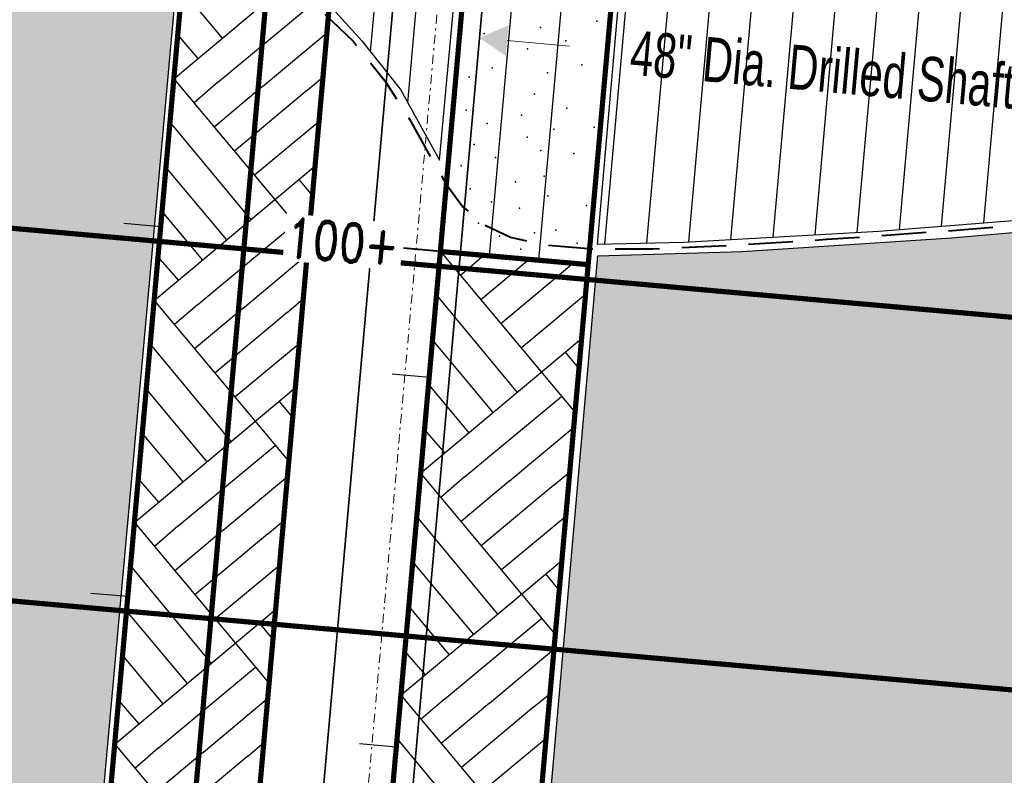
# Model space of a CAD drawing. Header units: feet. Extents: x 1584871 to 2197648, y 451737 to 1226340.
# Tile 18 of 40: x 2196180 to 2196224, y 454048 to 454082. Entities that reach past the tile are written whole.
import ezdxf

# ---------------------------------------------------------------- set-up
doc = ezdxf.new("R2010")
doc.units = ezdxf.units.FT
doc.header["$LTSCALE"] = 0.5
doc.header["$MEASUREMENT"] = 0
for name, pattern in [('DASH', [0.12, 0.08, -0.04]), ('DASHED2', [0.375, 0.25, -0.125]), ('DGN Style 4', [1.601, 0.8, -0.4, 0.001, -0.4]), ('SOLID', [0])]:
    doc.linetypes.add(name, pattern=pattern)
doc.layers.add('B-4', color=205, linetype='SOLID')
doc.layers.add('B-5', color=135, linetype='SOLID')
for name, color, linetype, lineweight in [('BR_CENTER LINES', 254, 'DGN Style 4', 13), ('BR_CONCRETE', 91, 'Continuous', 35), ('BR_GRID LINES', 253, 'DASHED2', 25), ('BR_TEXT', 141, 'Continuous', 20), ('strat', 7, 'Continuous', 30)]:
    doc.layers.add(name, color=color, linetype=linetype, lineweight=lineweight)
doc.layers.add('paper', color=1, linetype='Continuous', lineweight=30, plot=False)
doc.styles.add('ROMAND', font='romand', dxfattribs={"height": 1})
doc.styles.add('Style-ENGINEERING', font='ENGINEERING.shx')
pattern_1 = [(84.9167009, (359759.485, -176921.1593), (-1.8676255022, 0.1661324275), [])]

msp = doc.modelspace()

# ---------------------------------------------------------------- hatches: boundary and pattern name
at = {"layer": 'strat', "lineweight": 25, "transparency": 33554559}
h = msp.add_hatch(dxfattribs=at)
h.set_pattern_fill('AR-PARQ1', color=256, scale=0.65, angle=39.9167009)
h.set_pattern_definition([(129.9167009, (359759.485, -176921.159), (-10.98748067, 0.977378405), [7.8, -7.8]), (129.9167009, (359760.482, -176920.325), (-10.98748067, 0.977378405), [7.8, -7.8]), (129.9167009, (359761.479, -176919.491), (-10.98748067, 0.977378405), [7.8, -7.8]), (129.9167009, (359762.476, -176918.657), (-10.98748067, 0.977378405), [7.8, -7.8]), (129.9167009, (359763.473, -176917.823), (-10.98748067, 0.977378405), [7.8, -7.8]), (129.9167009, (359764.47, -176916.9885), (-10.98748067, 0.977378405), [7.8, -7.8]), (129.9167009, (359765.4674, -176916.154), (-10.98748067, 0.977378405), [7.8, -7.8]), (39.9167009, (359754.48, -176915.177), (10.98748067, -0.977378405), [7.8, -7.8]), (39.9167009, (359753.646, -176914.18), (10.98748067, -0.977378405), [7.8, -7.8]), (39.9167009, (359752.8116, -176913.183), (10.98748067, -0.977378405), [7.8, -7.8]), (39.9167009, (359751.9774, -176912.186), (10.98748067, -0.977378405), [7.8, -7.8]), (39.9167009, (359751.143, -176911.189), (10.98748067, -0.977378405), [7.8, -7.8]), (39.9167009, (359750.309, -176910.1916), (10.98748067, -0.977378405), [7.8, -7.8]), (39.9167009, (359749.475, -176909.1945), (10.98748067, -0.977378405), [7.8, -7.8])])
h.paths.add_polyline_path([(2196007.3467682, 454120.484255), (2196030.1333883, 454118.0060491), (2196039.6101074, 454116.9336751), (2196046.7212687, 454116.1700482), (2196050.6812537, 454115.5545004), (2196055.9528129, 454114.3562769), (2196065.0859386, 454112.0435734), (2196072.5035993, 454110.1932023), (2196075.0262406, 454109.554346), (2196071.7049104, 454074.440159), (2196079.1727094, 454073.9124433), (2196082.1450645, 454108.6342873), (2196083.3770219, 454106.1958505), (2196086.0715767, 454103.5807654), (2196089.1850214, 454101.8455591), (2196086.2295054, 454068.2525366), (2196093.8261691, 454067.528233), (2196096.7158896, 454100.0772166), (2196096.7431281, 454100.5357453), (2196099.5734398, 454099.7956713), (2196104.316103, 454098.3927852), (2196108.6566923, 454097.3060766), (2196113.6049082, 454096.073739), (2196116.1325799, 454095.4585903), (2196119.9478637, 454094.8111728), (2196123.4698526, 454094.3854599), (2196130.7827166, 454093.69712), (2196140.3992306, 454092.8636904), (2196149.4952713, 454092.2831082), (2196154.5409053, 454091.8650768), (2196161.3887699, 454091.0767136), (2196165.8309648, 454090.6183819), (2196169.6764195, 454090.0869602), (2196173.5397349, 454089.4519449), (2196177.1913545, 454088.6833506), (2196179.76999, 454088.0714153), (2196181.6415274, 454087.5988826), (2196182.9841844, 454087.2040024), (2196186.7724765, 454085.7346425), (2196181.0299881, 454022.1118598), (2196188.6986087, 454021.5484116), (2196188.9573271, 454017.9125612), (2196188.5314534, 454011.393606), (2196187.5871218, 454002.9426883), (2196193.2742724, 454001.9234182), (2196199.4172282, 454001.697839), (2196205.4937114, 454071.0440945), (2196211.97065, 454071.2331719), (2196221.3775175, 454071.854547), (2196233.4993818, 454072.9001484), (2196243.8398772, 454073.8996919), (2196258.6367311, 454075.4535316), (2196271.8678818, 454077.4123517), (2196287.9506045, 454081.1931672), (2196294.3943406, 454083.0946535), (2196298.729992, 454084.3303248), (2196303.7319538, 454085.3787369), (2196305.7572192, 454085.864508), (2196299.3919318, 454020.5826539), (2196307.7811475, 454019.9474861), (2196313.0402568, 454086.6805969), (2196315.8477077, 454086.9907845), (2196318.9050163, 454087.1704933), (2196320.821737, 454087.1841787), (2196321.880405, 454087.2824206), (2196315.6745973, 454017.9475928), (2196323.0261471, 454017.3220157), (2196329.2336596, 454087.5136356), (2196331.1028588, 454087.7927068), (2196334.0234112, 454088.5387994), (2196336.4486195, 454089.4752563), (2196337.8889717, 454090.1390777), (2196340.1785598, 454091.6479642), (2196342.0299078, 454092.9932721), (2196343.6818074, 454094.3747491), (2196345.564941, 454096.2974575), (2196348.3486507, 454099.8769432), (2196349.4455485, 454101.242843), (2196350.7995695, 454102.7549303), (2196351.9224763, 454103.8026473), (2196353.5879178, 454105.228004), (2196356.2128474, 454107.1973359), (2196358.10721, 454108.4632157), (2196360.1017471, 454109.7799497), (2196357.2804012, 454079.2298126), (2196364.6081163, 454078.5680023), (2196367.8215502, 454113.752708), (2196368.1420693, 454114.0889345), (2196371.9376721, 454116.3879428), (2196375.8026233, 454118.3948845), (2196378.4420994, 454119.8437296), (2196367.5224, 453998.3097374), (2196375.0228817, 453997.7452314), (2196385.848398, 454120.2988605), (2196386.5609107, 454119.9888752), (2196387.6265086, 454119.257052), (2196388.1264339, 454118.6371796), (2196389.1865483, 454116.9194515), (2196391.3193557, 454110.0103345), (2196393.4615686, 454103.0184291), (2196395.6425059, 454098.254775), (2196399.3950264, 454091.4384548), (2196402.8276623, 454086.4040497), (2196405.9115073, 454082.7205727), (2196410.2029814, 454077.0265073), (2196401.6882306, 454061.9295593), (2196406.2334168, 454024.5062347), (2196394.1391948, 453997.4436442), (2196375.8193284, 453996.2251351), (2196366.1785957, 453997.5005763), (2196353.54461, 454012.2823438), (2196340.8058287, 454018.1039142), (2196323.8556545, 454016.7264824), (2196315.5916596, 454017.6113141), (2196307.9247938, 454019.5537272), (2196297.9433409, 454020.4512675), (2196263.3167095, 454028.8828891), (2196224.5790708, 454021.2972295), (2196200.2465452, 454000.948363), (2196191.6298567, 454000.4579775), (2196182.5102913, 454003.8372986), (2196180.9593795, 454021.352229), (2196166.2377799, 454036.5368134), (2196146.9275707, 454060.9561424), (2196125.5449726, 454069.5456492), (2196094.4064843, 454067.0116979), (2196085.818817, 454068.1568895), (2196078.9387635, 454073.2954702), (2196071.2255002, 454073.9704694), (2196039.6852113, 454081.7023093), (2196025.6984963, 454090.9394117), (2196007.1281737, 454093.9321949), (2196010.7514095, 454105.474102)])
at = {"layer": 'strat', "lineweight": 25, "transparency": 33554602}
h = msp.add_hatch(dxfattribs=at)
h.set_pattern_fill('ANSI31', color=256, scale=15, angle=39.9167009)
h.set_pattern_definition(pattern_1)
h.paths.add_polyline_path([(2196194.9891196, 454095.9806649), (2196193.712865, 454081.9945551), (2196194.8907256, 454080.6902085), (2196196.6190452, 454078.5135182), (2196198.3849456, 454075.3372245), (2196199.6903113, 454089.6456817), (2196198.7373496, 454091.7492481), (2196196.9340369, 454094.547114), (2196195.7418719, 454095.7928027)])
h = msp.add_hatch(dxfattribs=at)
h.set_pattern_fill('ANSI31', color=256, scale=15, angle=39.9167009)
h.set_pattern_definition(pattern_1)
h.paths.add_polyline_path([(2196206.820932, 454087.1951379), (2196205.4606423, 454071.5606538), (2196209.3523804, 454071.6535005), (2196218.1108042, 454072.1452606), (2196237.541641, 454073.6866411), (2196256.105853, 454075.7326497), (2196270.5162815, 454077.7695344), (2196278.5671271, 454079.3728325), (2196290.0242212, 454082.3962775), (2196295.9747052, 454084.1245121), (2196300.0090182, 454085.091401), (2196302.9253313, 454085.6654457), (2196305.4876621, 454086.1800606), (2196305.7336625, 454086.218794), (2196306.3061962, 454091.9656495), (2196300.8984447, 454091.5911937), (2196294.1052921, 454091.0359289), (2196287.731758, 454090.3508576), (2196260.3535644, 454088.1326938), (2196229.1942254, 454086.6940999), (2196211.0622588, 454087.0251924), (2196207.4993435, 454087.1201223)])

# ---------------------------------------------------------------- linework, layer by layer
at = {"layer": 'B-4', "const_width": 0.2333333}
for points in [[(2196199.8936437, 454087.8395449), (2196198.416911, 454071.2384293)], [(2196205.0573573, 454070.6477362), (2196206.5340899, 454087.2488518)], [(2196198.416911, 454071.2384293), (2196192.3032377, 454002.5098108)], [(2196198.416911, 454071.2384293), (2196205.0573573, 454070.6477362)], [(2196198.9436839, 454001.9191177), (2196205.0573573, 454070.6477362)]]:
    msp.add_lwpolyline(points, dxfattribs=at)
at = {"layer": 'B-4'}
for points in [[(2196200.6303931, 454071.0415316), (2196202.1071258, 454087.6426472)], [(2196202.8438752, 454070.8446339), (2196204.3206079, 454087.4457495)], [(2196196.7567995, 454071.3861026), (2196198.416911, 454071.2384293)], [(2196196.7597529, 454071.4193048), (2196198.4198645, 454071.2716315)], [(2196198.4169111, 454071.2384293), (2196204.4666642, 454064.00729)], [(2196200.3758427, 454071.0641748), (2196199.324374, 454070.1537584)], [(2196202.4011788, 454070.8840135), (2196200.231837, 454069.0690875)], [(2196204.3933126, 454070.7068055), (2196201.1392999, 454067.9844166)], [(2196198.2426566, 454069.2794977), (2196201.869555, 454064.9076119)], [(2196204.9374612, 454069.2998903), (2196202.0467629, 454066.8997457)], [(2196197.5308714, 454061.27776), (2196204.7620107, 454067.3275132)], [(2196198.0624952, 454067.2541616), (2196200.7848841, 454064.0001489)], [(2196204.6433799, 454065.9938902), (2196204.0388968, 454066.7225378)], [(2196196.2547104, 454065.7417233), (2196197.9148219, 454065.59405)], [(2196197.8852873, 454065.2620277), (2196199.7002132, 454063.0926859)], [(2196199.489803, 454061.1035055), (2196203.8616889, 454064.7304039)], [(2196201.5151391, 454060.9233441), (2196204.4075949, 454063.3432454)], [(2196197.7051259, 454063.2366916), (2196198.6155423, 454062.1852229)], [(2196197.5308714, 454061.2777601), (2196203.5806246, 454054.0466207)], [(2196199.489803, 454061.1035055), (2196198.4383344, 454060.1930891)], [(2196203.507273, 454060.7461362), (2196204.2303869, 454061.3511115)], [(2196201.5151391, 454060.9233441), (2196199.3457974, 454059.1084182)], [(2196203.507273, 454060.7461362), (2196200.2532603, 454058.0237473)], [(2196197.356617, 454059.3188283), (2196200.9835154, 454054.9469425)], [(2196204.0512263, 454059.3370257), (2196201.1607233, 454056.9390764)], [(2196196.6448318, 454051.3170907), (2196203.8759711, 454057.3668439)], [(2196197.1764556, 454057.2934922), (2196199.8988445, 454054.0394795)], [(2196203.7573402, 454056.0332208), (2196203.1528572, 454056.7618685)], [(2196196.9992476, 454055.3013584), (2196198.8141736, 454053.1320166)], [(2196198.6037634, 454051.1428362), (2196202.9756492, 454054.7697346)], [(2196196.8190863, 454053.2760223), (2196197.7295027, 454052.2245536)], [(2196200.6290995, 454050.9626748), (2196203.5215553, 454053.382576)], [(2196202.6212334, 454050.7854668), (2196203.3443473, 454051.3904422)], [(2196196.6448318, 454051.3170908), (2196202.694585, 454044.0859514)], [(2196198.6037634, 454051.1428362), (2196197.5522948, 454050.2324197)], [(2196200.6290995, 454050.9626748), (2196198.4597577, 454049.1477488)], [(2196202.6212334, 454050.7854668), (2196199.3672207, 454048.0630779)], [(2196196.4705773, 454049.358159), (2196200.0974758, 454044.9862732)], [(2196203.1651867, 454049.3763564), (2196200.2746837, 454046.978407)], [(2196194.7779777, 454049.1406077), (2196196.4380892, 454048.9929344)]]:
    msp.add_lwpolyline(points, dxfattribs=at)
for p in [(2196205.4477284, 454081.5727834), (2196200.3787898, 454081.0197363), (2196202.9132591, 454081.2962598), (2196204.0481409, 454080.6933334), (2196199.2941189, 454080.1122733), (2196202.3266217, 454080.3444949), (2196205.8571579, 454080.5324145), (2196200.7439173, 454079.4813339), (2196203.2340846, 454079.259824), (2196204.772487, 454079.6249515), (2196199.7035484, 454079.0719044), (2196205.67995, 454078.5402806), (2196202.6474472, 454078.308059), (2196199.5706424, 454077.577804), (2196204.0972456, 454077.6771196), (2196202.0608098, 454077.3562941), (2196198.984005, 454076.626039), (2196200.5224074, 454076.9911665), (2196203.5106082, 454076.7253547), (2196205.3208954, 454076.8153098), (2196202.3189802, 454076.3750143), (2196199.93577, 454076.0394016), (2196202.9239708, 454075.7735897), (2196200.8875349, 454075.4527642), (2196204.4180712, 454075.6406838), (2196199.3491325, 454075.0876366), (2196201.7949979, 454074.3680933), (2196203.0746901, 454074.619332), (2196205.3255341, 454074.5560129), (2196199.758562, 454074.0472677), (2196203.2447963, 454073.7371539), (2196198.6738911, 454073.1398047), (2196200.710327, 454073.4606303), (2196201.9671904, 454073.1891084), (2196204.9861497, 454073.3084497), (2196200.1236896, 454072.5088653), (2196203.6099238, 454072.1987515), (2196201.0754545, 454071.9222279), (2196202.6435758, 454072.0793587), (2196202.0272195, 454071.3355905), (2196204.5616888, 454071.612114)]:
    msp.add_point(p, dxfattribs=at)
at = {"layer": 'B-5', "const_width": 0.2333333}
for points in [[(2196187.3299529, 454088.9571332), (2196181.4230221, 454022.5526709)], [(2196188.0634684, 454021.9619778), (2196193.9703991, 454088.3664401)]]:
    msp.add_lwpolyline(points, dxfattribs=at)
at = {"layer": 'B-5'}
for points in [[(2196186.4439133, 454078.9964639), (2196193.6750526, 454085.0462171)], [(2196186.7983291, 454082.9807316), (2196188.6132551, 454080.8113898)], [(2196188.4028449, 454078.8222094), (2196192.7747307, 454082.4491078)], [(2196190.428181, 454078.642048), (2196193.3206367, 454081.0619493)], [(2196186.6181677, 454080.9553955), (2196187.5285842, 454079.9039268)], [(2196186.4439133, 454078.996464), (2196192.4936664, 454071.7653246)], [(2196188.4028449, 454078.8222094), (2196187.3513762, 454077.911793)], [(2196192.4203149, 454078.4648401), (2196193.1434288, 454079.0698154)], [(2196190.428181, 454078.642048), (2196188.2588392, 454076.8271221)], [(2196192.4203149, 454078.4648401), (2196189.1663022, 454075.7424512)], [(2196186.2696588, 454077.0375322), (2196189.8965572, 454072.6656464)], [(2196192.9642682, 454077.0557296), (2196190.0737652, 454074.6577803)], [(2196185.5578737, 454069.0357946), (2196192.789013, 454075.0855478)], [(2196186.0894974, 454075.0121961), (2196188.8118863, 454071.7581834)], [(2196192.6703821, 454073.7519247), (2196192.065899, 454074.4805724)], [(2196185.9122895, 454073.0200623), (2196187.7272154, 454070.8507205)], [(2196184.1931086, 454072.5036909), (2196185.8532202, 454072.3560176)], [(2196187.5168053, 454068.8615401), (2196191.8886911, 454072.4884385)], [(2196185.7321281, 454070.9947262), (2196186.6425445, 454069.9432575)], [(2196189.5421414, 454068.6813787), (2196192.4345971, 454071.1012799)], [(2196191.5342753, 454068.5041707), (2196192.2573892, 454069.1091461)], [(2196185.5578737, 454069.0357947), (2196191.6076268, 454061.8046553)], [(2196187.5168053, 454068.8615401), (2196186.4653366, 454067.9511236)], [(2196189.5421414, 454068.6813787), (2196187.3727996, 454066.8664527)], [(2196191.5342753, 454068.5041707), (2196188.2802626, 454065.7817818)], [(2196185.3836192, 454067.0768629), (2196189.0105176, 454062.7049771)], [(2196192.0782286, 454067.0950603), (2196189.1877255, 454064.6971109)], [(2196184.6718341, 454059.0751253), (2196191.9029734, 454065.1248785)], [(2196185.2034578, 454065.0515268), (2196187.9258467, 454061.7975141)], [(2196191.7843425, 454063.7912554), (2196191.1798594, 454064.519903)], [(2196185.0262499, 454063.0593929), (2196186.8411758, 454060.8900511)], [(2196186.6307657, 454058.9008707), (2196191.0026515, 454062.5277691)], [(2196188.6561018, 454058.7207093), (2196191.5485575, 454061.1406106)], [(2196184.8460885, 454061.0340568), (2196185.7565049, 454059.9825881)], [(2196184.6718341, 454059.0751254), (2196190.7215872, 454051.8439861)], [(2196186.6307657, 454058.9008707), (2196185.579297, 454057.9904543)], [(2196190.6482356, 454058.5435014), (2196191.3713496, 454059.1484767)], [(2196188.6561018, 454058.7207093), (2196186.48676, 454056.9057834)], [(2196190.6482356, 454058.5435014), (2196187.394223, 454055.8211125)], [(2196184.4975796, 454057.1161935), (2196188.124478, 454052.7443077)], [(2196191.1921889, 454057.134391), (2196188.3016859, 454054.7364416)], [(2196182.7163759, 454055.9025753), (2196184.3764875, 454055.7549021)], [(2196183.7857944, 454049.114456), (2196191.0169337, 454055.1642092)], [(2196184.3174182, 454055.0908574), (2196187.0398071, 454051.8368447)], [(2196190.8983029, 454053.830586), (2196190.2938198, 454054.5592337)], [(2196184.1402103, 454053.0987236), (2196185.9551362, 454050.9293818)], [(2196185.7447261, 454048.9402014), (2196190.1166119, 454052.5670998)], [(2196183.9600489, 454051.0733875), (2196184.8704653, 454050.0219188)], [(2196187.7700622, 454048.76004), (2196190.6625179, 454051.1799412)], [(2196189.762196, 454048.5828321), (2196190.48531, 454049.1878074)], [(2196183.7857944, 454049.1144561), (2196189.8355476, 454041.8833168)], [(2196185.7447261, 454048.9402014), (2196184.6932574, 454048.0297849)], [(2196187.7700622, 454048.76004), (2196185.6007204, 454046.945114)], [(2196189.762196, 454048.5828321), (2196186.5081833, 454045.8604431)]]:
    msp.add_lwpolyline(points, dxfattribs=at)
at = {"layer": 'BR_CENTER LINES'}
msp.add_line((2196208.2282947, 454193.9154453), (2196191.6984517, 454008.0904576), dxfattribs=at)
at = {"layer": 'BR_CONCRETE'}
for p, q in [((2196202.909077, 454156.6902832), (2196193.0679121, 454046.0579945)), ((2196206.8933448, 454156.3358673), (2196197.0521798, 454045.7035786))]:
    msp.add_line(p, q, dxfattribs=at)
at = {"layer": 'BR_GRID LINES', "ltscale": 0.052083, "const_width": 0.2333333}
for points in [[(2196182.2059977, 453988.34877), (2196201.4035227, 454204.1632725)], [(2195591.9495005, 454124.5167246), (2196438.6063948, 454049.2033575)], [(2195590.4727678, 454107.9156091), (2196437.1296621, 454032.602242)]]:
    msp.add_lwpolyline(points, dxfattribs=at)
at = {"layer": 'BR_TEXT'}
msp.add_line((2196201.4213208, 454080.7128133), (2196204.2110758, 454080.4646539), dxfattribs=at)
msp.add_solid([(2196201.3597903, 454080.0211002), (2196200.1762371, 454080.8235682), (2196201.4828513, 454081.4045263)], dxfattribs=at)
at = {"layer": 'paper'}
for points in [[(2196194.9891196, 454095.9806649), (2196193.712865, 454081.9945551), (2196194.8907256, 454080.6902085), (2196196.6190452, 454078.5135182), (2196198.3849456, 454075.3372245), (2196199.6903113, 454089.6456817), (2196198.7373496, 454091.7492481), (2196196.9340369, 454094.547114), (2196195.7418719, 454095.7928027)], [(2196206.820932, 454087.1951379), (2196205.4606423, 454071.5606538), (2196209.3523804, 454071.6535005), (2196218.1108042, 454072.1452606), (2196237.541641, 454073.6866411), (2196256.105853, 454075.7326497), (2196270.5162815, 454077.7695344), (2196278.5671271, 454079.3728325), (2196290.0242212, 454082.3962775), (2196295.9747052, 454084.1245121), (2196300.0090182, 454085.091401), (2196302.9253313, 454085.6654457), (2196305.4876621, 454086.1800606), (2196305.7336625, 454086.218794), (2196306.3061962, 454091.9656495), (2196300.8984447, 454091.5911937), (2196294.1052921, 454091.0359289), (2196287.731758, 454090.3508576), (2196260.3535644, 454088.1326938), (2196229.1942254, 454086.6940999), (2196211.0622588, 454087.0251924), (2196207.4993435, 454087.1201223)]]:
    msp.add_lwpolyline(points, close=True, dxfattribs=at)
msp.add_lwpolyline([(2196177.1913545, 454088.6833506), (2196179.76999, 454088.0714153), (2196181.6415274, 454087.5988826), (2196182.9841844, 454087.2040024), (2196186.7724765, 454085.7346425), (2196181.0299881, 454022.1118598), (2196188.6986087, 454021.5484116), (2196188.9573271, 454017.9125612), (2196188.5314534, 454011.393606), (2196187.5871218, 454002.9426883), (2196193.2742724, 454001.9234182), (2196199.4172282, 454001.697839), (2196205.4937114, 454071.0440945), (2196211.97065, 454071.2331719), (2196221.3775175, 454071.854547), (2196233.4993818, 454072.9001484), (2196243.8398772, 454073.8996919), (2196258.6367311, 454075.4535316), (2196271.8678818, 454077.4123517), (2196287.9506045, 454081.1931672), (2196294.3943406, 454083.0946535), (2196298.729992, 454084.3303248)], dxfattribs=at)
at = {"layer": 'strat', "linetype": 'DASH', "lineweight": 40, "ltscale": 50, "flags": 128}
msp.add_lwpolyline([(2196082.1941096, 454108.9437506), (2196082.2587063, 454108.7764672), (2196082.3635314, 454108.5190493), (2196082.5085969, 454108.1871355), (2196082.6939148, 454107.7963642), (2196082.9194973, 454107.3623739), (2196083.1853561, 454106.900803), (2196083.4915035, 454106.4272899), (2196083.8379513, 454105.9574732), (2196084.223097, 454105.5047268), (2196084.6388799, 454105.073367), (2196085.0756248, 454104.6654456), (2196085.5236563, 454104.2830142), (2196085.9732992, 454103.9281248), (2196086.4148783, 454103.6028291), (2196086.8387181, 454103.3091788), (2196087.2351436, 454103.0492258), (2196087.598407, 454102.8239519), (2196087.9384716, 454102.6300593), (2196088.2692284, 454102.4631804), (2196088.6045681, 454102.3189474), (2196088.9583817, 454102.1929927), (2196089.3445601, 454102.0809487), (2196089.7769942, 454101.9784475), (2196090.2695749, 454101.8811215), (2196090.8332358, 454101.7846115), (2196091.4670818, 454101.6845912), (2196092.1672604, 454101.5767429), (2196092.9299192, 454101.4567489), (2196093.7512057, 454101.3202914), (2196094.6272674, 454101.1630526), (2196095.554252, 454100.9807148), (2196096.5283071, 454100.7689602), (2196097.545792, 454100.5249303), (2196098.6039142, 454100.2516038), (2196099.7000929, 454099.9534185), (2196100.8317475, 454099.6348125), (2196101.9962972, 454099.3002235), (2196103.1911613, 454098.9540894), (2196104.4137592, 454098.6008483), (2196105.66151, 454098.244938), (2196106.9311894, 454097.8904264), (2196108.2169981, 454097.5399014), (2196109.5124931, 454097.195581), (2196110.8112315, 454096.8596831), (2196112.1067703, 454096.5344255), (2196113.3926665, 454096.2220263), (2196114.6624771, 454095.9247034), (2196115.9097592, 454095.6446746), (2196117.1489807, 454095.3825834), (2196118.4782533, 454095.1327748), (2196120.0165999, 454094.8880195), (2196121.8830432, 454094.641088), (2196124.1966058, 454094.384751), (2196127.0763104, 454094.1117789), (2196130.6411799, 454093.8149424), (2196135.0102369, 454093.487012), (2196140.2429736, 454093.1180097), (2196146.16076, 454092.6869634), (2196152.5254353, 454092.1701521), (2196159.098839, 454091.5438551), (2196165.6428104, 454090.7843516), (2196171.919189, 454089.8679206), (2196177.6898141, 454088.7708416), (2196182.716525, 454087.4693935), (2196186.8218602, 454085.9544213), (2196190.0711538, 454084.2750326), (2196192.5904392, 454082.4949006), (2196194.5057496, 454080.6776985), (2196195.9431183, 454078.8870996), (2196197.0285785, 454077.1867771), (2196197.8881634, 454075.6404044), (2196198.6479063, 454074.3116546), (2196199.4329215, 454073.2498017), (2196200.3646468, 454072.4465226), (2196201.5636012, 454071.879095), (2196203.1503036, 454071.5247963), (2196205.2452728, 454071.3609043), (2196207.9690279, 454071.3646966), (2196211.4420877, 454071.5134507), (2196215.784971, 454071.7844442), (2196221.061988, 454072.1577834), (2196227.1126129, 454072.6248888), (2196233.7201112, 454073.1800095), (2196240.6677484, 454073.8173947), (2196247.7387899, 454074.5312934), (2196254.7165012, 454075.3159547), (2196261.3841476, 454076.1656279), (2196267.5249948, 454077.074562), (2196272.9740236, 454078.0345202), (2196277.773078, 454079.0273218), (2196282.0157174, 454080.0323001), (2196285.7955012, 454081.0287886), (2196289.2059889, 454081.9961205), (2196292.3407398, 454082.9136293), (2196295.2933134, 454083.7606483), (2196298.1572692, 454084.5165108), (2196301.0055258, 454085.1654686), (2196303.828439, 454085.7114471), (2196306.5957237, 454086.16329), (2196309.2770951, 454086.5298411), (2196311.8422681, 454086.819944), (2196314.2609577, 454087.0424425), (2196316.502879, 454087.2061804), (2196318.5377468, 454087.3200013), (2196320.345311, 454087.3930094), (2196321.9454596, 454087.4353495), (2196323.3681156, 454087.4574269), (2196324.6432018, 454087.4696468), (2196325.800641, 454087.4824143), (2196326.8703561, 454087.5061348), (2196327.88227, 454087.5512134), (2196328.8663054, 454087.6280554), (2196329.8478063, 454087.7458692), (2196330.8338009, 454087.9090764), (2196331.8267384, 454088.120902), (2196332.8290678, 454088.3845707), (2196333.8432385, 454088.7033075), (2196334.8716997, 454089.0803372), (2196335.9169006, 454089.5188846), (2196336.9812903, 454090.0221747), (2196338.0648883, 454090.5924381), (2196339.1579956, 454091.2279282), (2196340.2484832, 454091.9259044), (2196341.3242223, 454092.683626), (2196342.373084, 454093.4983521), (2196343.3829394, 454094.3673422), (2196344.3416597, 454095.2878554), (2196345.2371161, 454096.257151), (2196346.0683111, 454097.2737183), (2196346.8787734, 454098.3409663), (2196347.7231631, 454099.4635342), (2196348.6561404, 454100.6460611), (2196349.7323654, 454101.8931859), (2196351.0064983, 454103.2095478), (2196352.5331992, 454104.5997859), (2196354.3671281, 454106.0685392), (2196356.5378657, 454107.6134719), (2196358.9746738, 454109.2043487), (2196361.5817347, 454110.8039594), (2196364.2632306, 454112.3750937), (2196366.9233439, 454113.8805413), (2196369.4662567, 454115.2830921), (2196371.7961514, 454116.5455359), (2196373.8172101, 454117.6306624), (2196375.4590831, 454118.5115484), (2196376.7532921, 454119.2024196), (2196377.7568267, 454119.7277887), (2196378.5266763, 454120.1121681), (2196379.1198307, 454120.3800707), (2196379.5932795, 454120.5560091), (2196380.0040121, 454120.6644959), (2196380.4090183, 454120.7300438), (2196380.8543046, 454120.7732929), (2196381.3419459, 454120.7993929), (2196381.8630342, 454120.8096208), (2196382.4086613, 454120.8052539), (2196382.9699192, 454120.7875691), (2196383.5378998, 454120.7578436), (2196384.1036949, 454120.7173546), (2196384.6583966, 454120.6673791), (2196385.1945713, 454120.6068348), (2196385.7106831, 454120.5252019), (2196386.2066709, 454120.4096011), (2196386.6824734, 454120.2471531), (2196387.1380295, 454120.0249788), (2196387.5732778, 454119.7301987), (2196387.9881572, 454119.3499338), (2196388.3826064, 454118.8713047), (2196388.7573794, 454118.2840564), (2196389.1164915, 454117.5884313), (2196389.464773, 454116.7872961), (2196389.8070543, 454115.8835172), (2196390.1481659, 454114.8799615), (2196390.4929382, 454113.7794955), (2196390.8462017, 454112.5849858), (2196391.2127868, 454111.299299), (2196391.5999566, 454109.9241292), (2196392.0247059, 454108.4564793), (2196392.5064618, 454106.8921799), (2196393.0646519, 454105.2270611), (2196393.7187033, 454103.4569536), (2196394.4880436, 454101.5776875), (2196395.3921001, 454099.5850934), (2196396.4503, 454097.4750017), (2196397.67567, 454095.2488481), (2196399.055633, 454092.9304903), (2196400.5712112, 454090.5493917), (2196402.2034266, 454088.1350153), (2196403.9333014, 454085.7168243), (2196405.7418577, 454083.3242819), (2196407.6101176, 454080.9868514), (2196409.5191033, 454078.7339957)], dxfattribs=at)

# ---------------------------------------------------------------- texts
at = {"layer": 'BR_TEXT', "style": 'Style-ENGINEERING', "width": 0.7}
msp.add_text('48" Dia. Drilled Shaft (Typ.)', height=2, rotation=354.9167009, dxfattribs=at).set_placement((2196206.8795613, 454079.1837982))

# ---------------------------------------------------------------- next in the draw order: texts
at = {"layer": 'B-4', "insert": (2196196.6039555, 454072.3201522), "char_height": 1.767, "width": 4.946968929, "attachment_point": 3, "rotation": 354.9167009, "style": 'ROMAND', "bg_fill": 3, "box_fill_scale": 1.1, "bg_fill_color": 256, "bg_fill_transparency": 0}
msp.add_mtext('\\W0.7800;100+', dxfattribs=at)

doc.saveas('drawing.dxf')
